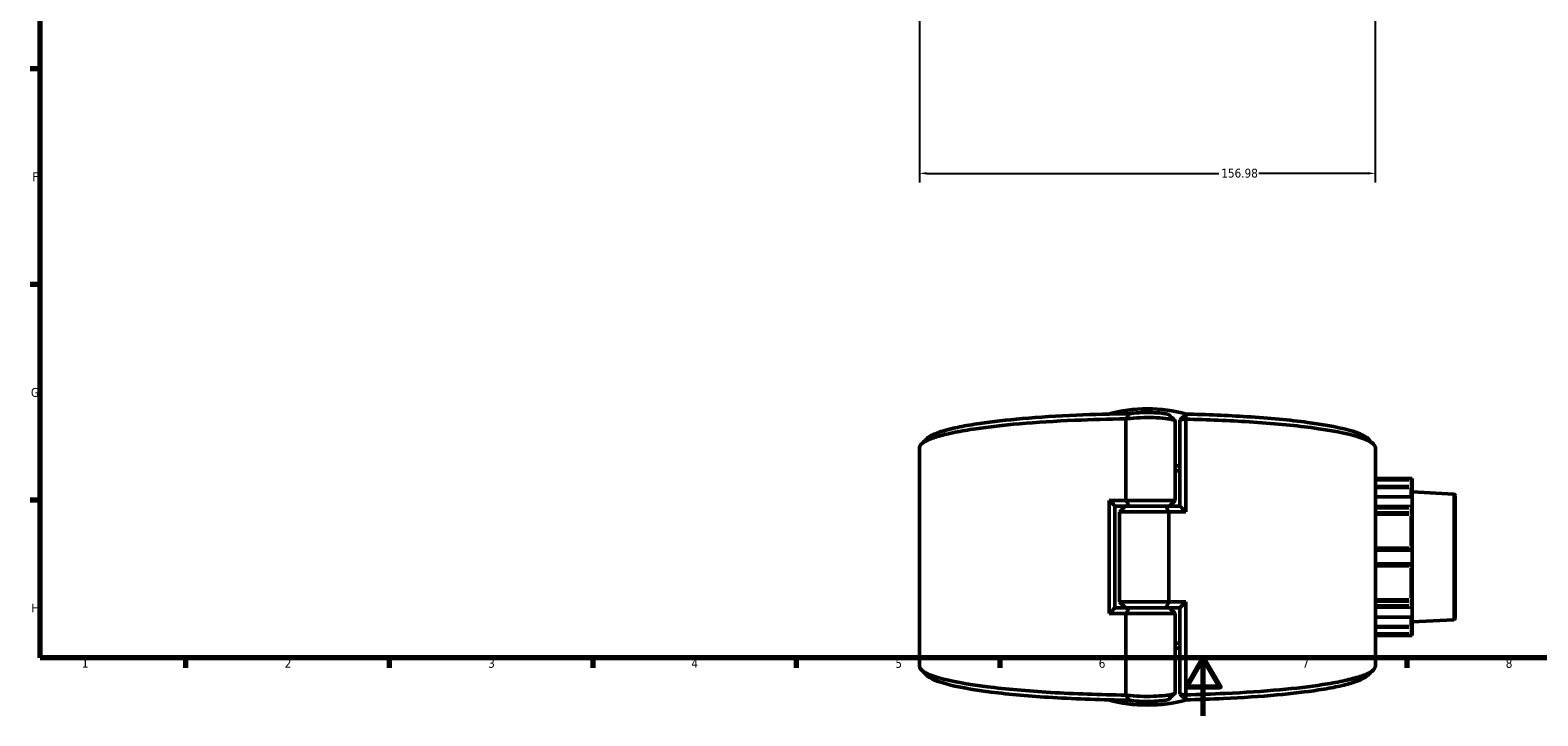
# Model space of a CAD drawing. Header units: millimetres. Extents: x 0 to 926, y 0 to 969.
# Tile 1 of 17: x 17 to 536, y 0 to 236. Entities that reach past the tile are written whole.
import ezdxf

# ---------------------------------------------------------------- set-up
doc = ezdxf.new("R2010")
doc.units = ezdxf.units.MM
for name, color, linetype, lineweight in [('Border (ANSI)', 7, 'Continuous', 70), ('Dimension (ANSI)', 7, 'Continuous', 25), ('Visible (ANSI)', 7, 'Continuous', 50), ('Visible Narrow (ANSI)', 7, 'Continuous', 35)]:
    doc.layers.add(name, color=color, linetype=linetype, lineweight=lineweight)
doc.styles.add('Note Text (ANSI)', font='tahoma.ttf')
doc.dimstyles.new('Default - mm (ANSI)', dxfattribs={"dimtxt": 3.048, "dimasz": 2.5, "dimexe": 3.175, "dimexo": 1.6002, "dimgap": 0.8, "dimtad": 0, "dimtoh": 1, "dimrnd": 1e-08, "dimzin": 4, "dimdsep": 46, "dimtxsty": 'Note Text (ANSI)', "dimcen": 0.09, "dimdle": 10, "dimclrd": 256, "dimclre": 256, "dimclrt": 256, "dimadec": 1, "dimazin": 1, "dimtfac": 1, "dimtofl": 0, "dimtmove": 0, "dimatfit": 3, "dimfxl": 1, "dimtolj": 1, "dimtzin": 4, "dimlwd": -1, "dimlwe": -1, "dimarcsym": 0})

# ---------------------------------------------------------------- blocks, each defined once
blk = doc.blocks.new('Borders Default Border')
at = {"layer": 'Border (ANSI)'}
for p, q in [((20, 222.75), (16.55, 222.75)), ((20, 148.5), (16.55, 148.5)), ((20, 74.25), (16.55, 74.25)), ((70.08, 20), (70.08, 16.55)), ((140.17, 20), (140.17, 16.55)), ((210.25, 20), (210.25, 16.55)), ((280.33, 20), (280.33, 16.55)), ((350.42, 20), (350.42, 16.55)), ((490.58, 20), (490.58, 16.55))]:
    blk.add_line(p, q, dxfattribs=at)
at = {"layer": 'Border (ANSI)', "flags": 128}
for points in [[(20, 20), (20, 574), (821, 574), (821, 20), (20, 20)], [(420.5, 0), (420.5, 20), (414.73, 10), (426.27, 10), (420.5, 20)]]:
    blk.add_lwpolyline(points, dxfattribs=at)
at = {"layer": 'Border (ANSI)', "char_height": 3.05, "attachment_point": 7, "style": 'Note Text (ANSI)'}
for s, insert in [('F', (17.29, 184.1)), ('G', (16.81, 109.79)), ('H', (16.97, 35.6)), ('1', (34.35, 16.55)), ('2', (104.2, 16.55)), ('3', (174.26, 16.49)), ('4', (244.23, 16.55)), ('5', (314.48, 16.49)), ('6', (384.49, 16.49)), ('7', (454.6, 16.55)), ('8', (524.63, 16.48))]:
    blk.add_mtext(s, dxfattribs=dict(at, insert=insert))
blk = doc.blocks.new('*D7')
at = {"layer": 'Defpoints', "color": 0, "transparency": 16777216}
for p in [(322.75, 323.7), (479.73, 325.49), (479.73, 186.81)]:
    blk.add_point(p, dxfattribs=at)
at = {"layer": 'Dimension (ANSI)', "transparency": 16777216}
for p, q in [((322.75, 322.09), (322.75, 183.63)), ((479.73, 323.89), (479.73, 183.63)), ((325.25, 186.81), (425.9, 186.81)), ((477.23, 186.81), (439.6, 186.81))]:
    blk.add_line(p, q, dxfattribs=at)
for points in [[(325.25, 187.23), (325.25, 186.39), (322.75, 186.81)], [(477.23, 187.23), (477.23, 186.39), (479.73, 186.81)]]:
    blk.add_solid(points, dxfattribs=at)
at = {"layer": 'Dimension (ANSI)', "transparency": 16777216, "insert": (426.7, 188.4), "char_height": 3.048, "attachment_point": 1, "style": 'Note Text (ANSI)'}
blk.add_mtext('\\A1;156.98', dxfattribs=at)

msp = doc.modelspace()

# ---------------------------------------------------------------- linework, layer by layer
at = {"layer": 'Visible (ANSI)'}
for p, q in [((412.453, 101.931), (414.453, 103.905)), ((393.864, 102.252), (393.864, 74.208)), ((410.823, 74.208), (410.823, 101.467)), ((414.429, 102.163), (412.453, 101.931)), ((412.453, 101.931), (412.453, 72.187)), ((414.429, 70.208), (414.429, 102.163)), ((322.753, 17.177), (322.753, 92.24)), ((479.753, 17.177), (479.753, 92.24)), ((492.413, 81.708), (479.753, 81.708)), ((492.412, 81.615), (491.913, 81.117)), ((492.413, 81.708), (492.413, 81.618)), ((492.413, 79.045), (492.413, 81.618)), ((492.413, 78.054), (492.413, 79.045)), ((492.413, 78.054), (492.413, 75.292)), ((388.078, 74.208), (388.078, 35.208)), ((388.078, 74.208), (393.864, 74.208)), ((393.864, 74.208), (410.823, 74.208)), ((408.823, 72.208), (410.823, 74.208)), ((492.267, 75.438), (479.753, 75.438)), ((506.78, 76.333), (492.413, 77.086)), ((492.413, 75.292), (492.413, 72.181)), ((507.253, 75.834), (507.253, 33.583)), ((390.053, 72.229), (390.053, 37.187)), ((394.935, 72.208), (390.053, 72.208)), ((393.683, 72.208), (391.683, 70.208)), ((408.643, 70.208), (391.683, 70.208)), ((391.683, 39.208), (391.683, 70.208)), ((407.572, 72.208), (394.935, 72.208)), ((394.935, 72.208), (407.572, 72.208)), ((407.572, 72.208), (412.453, 72.208)), ((414.429, 70.208), (408.643, 70.208)), ((408.643, 39.208), (408.643, 70.208)), ((492.413, 70.362), (492.413, 72.181)), ((492.413, 69.046), (492.413, 70.362)), ((492.413, 69.046), (492.413, 57.778)), ((491.913, 57.408), (479.753, 57.408)), ((492.413, 56.908), (492.413, 57.778)), ((479.753, 52.008), (491.913, 52.008)), ((492.413, 56.908), (492.413, 52.508)), ((492.413, 51.639), (492.413, 52.508)), ((492.413, 51.639), (492.413, 40.371)), ((390.053, 37.208), (394.935, 37.208)), ((391.683, 39.208), (408.643, 39.208)), ((393.683, 37.208), (391.683, 39.208)), ((394.935, 37.208), (407.572, 37.208)), ((407.572, 37.208), (394.935, 37.208)), ((412.453, 37.208), (407.572, 37.208)), ((408.643, 39.208), (414.429, 39.208)), ((408.823, 37.208), (410.823, 35.208)), ((412.453, 37.229), (412.453, 7.485)), ((414.429, 7.253), (414.429, 39.208)), ((492.413, 39.055), (492.413, 40.371)), ((492.413, 37.235), (492.413, 39.055)), ((492.413, 37.235), (492.413, 34.124)), ((393.864, 35.208), (388.078, 35.208)), ((410.823, 35.208), (393.864, 35.208)), ((393.864, 35.208), (393.864, 7.165)), ((410.823, 7.95), (410.823, 35.208)), ((479.753, 33.979), (492.267, 33.979)), ((492.413, 34.124), (492.413, 31.363)), ((506.78, 33.083), (492.413, 32.331)), ((492.413, 30.371), (492.413, 31.363)), ((492.413, 27.708), (479.753, 27.708)), ((491.913, 28.3), (492.412, 27.801)), ((492.413, 27.798), (492.413, 30.371)), ((492.413, 27.798), (492.413, 27.708)), ((412.453, 7.485), (414.429, 7.253)), ((414.453, 5.511), (412.453, 7.485))]:
    msp.add_line(p, q, dxfattribs=at)
for centre, radius, start, end in [((401.253, 54.708), 51, 74.69446, 105.30554), ((506.753, 75.834), 0.5, 0, 87), ((491.913, 56.908), 0.5, 4.76211, 90), ((491.913, 52.508), 0.5, 270, 355.23789), ((506.753, 33.583), 0.5, 273, 0), ((401.253, 54.708), 51, 254.69446, 285.30554)]:
    msp.add_arc(centre, radius, start, end, dxfattribs=at)
for centre, major_axis, start_param, end_param in [((491.913, 74.938), (0.462, 0.462), 5.9736008, 6.6758844), ((491.913, 71.826), (-0.462, -0.462), 1.1780972, 2.665779), ((491.913, 37.59), (0.462, -0.462), 0.4758136, 1.9634954), ((491.913, 34.479), (-0.462, 0.462), 2.7488936, 3.4511772)]:
    msp.add_ellipse(centre, major_axis=major_axis, ratio=0.4142136, start_param=start_param, end_param=end_param, dxfattribs=at)
for points, knots in [([(394.94, 104.019), (388.794, 103.954), (382.711, 103.793), (370.273, 103.257), (363.985, 102.857), (352.813, 101.884), (347.87, 101.323), (341.033, 100.318), (338.721, 99.921), (334.59, 99.087), (332.771, 98.65), (329.668, 97.746), (328.384, 97.279), (326.483, 96.374), (325.812, 95.939), (325.373, 95.5)], [-3.058948, -3.058948, -3.058948, -3.058948, -2.8170809, -2.8170809, -2.5442478, -2.5442478, -2.2872179, -2.2872179, -2.1360238, -2.1360238, -1.9848297, -1.9848297, -1.8336356, -1.8336356, -1.6981068, -1.6981068, -1.6981068, -1.6981068]), ([(394.94, 104.019), (394.755, 103.729), (394.574, 103.436), (394.221, 102.851), (394.047, 102.556), (393.878, 102.262)], [-0.27920966, -0.27920966, -0.27920966, -0.27920966, -0.13971603, -0.13971603, 0, 0, 0, 0]), ([(408.762, 103.606), (408.758, 103.61), (408.754, 103.614), (408.643, 103.715), (408.422, 103.81), (408.096, 103.898), (407.77, 103.987), (407.34, 104.069), (406, 104.256), (404.957, 104.344), (402.676, 104.449), (401.441, 104.466), (398.887, 104.422), (397.581, 104.35), (395.903, 104.177), (395.371, 104.102), (394.94, 104.019)], [1.6979235, 1.6979235, 1.6979235, 1.6979235, 1.7103261, 1.7103261, 2.0118858, 2.0118858, 2.0118858, 2.3134455, 2.3134455, 2.795941, 2.795941, 3.2755539, 3.2755539, 3.8196885, 3.8196885, 4.1289903, 4.1289903, 4.1289903, 4.1289903]), ([(414.429, 102.163), (414.433, 102.454), (414.437, 102.744), (414.446, 103.325), (414.45, 103.615), (414.453, 103.905)], [-0.26658778, -0.26658778, -0.26658778, -0.26658778, -0.13330646, -0.13330646, 0, 0, 0, 0]), ([(477.134, 95.5), (476.283, 96.35), (474.56, 97.185), (468.367, 99.116), (463.023, 100.165), (450.34, 101.851), (443.252, 102.519), (428.867, 103.441), (421.754, 103.742), (414.453, 103.905)], [-1.4434858, -1.4434858, -1.4434858, -1.4434858, -1.1811862, -1.1811862, -0.8043623, -0.8043623, -0.4641836, -0.4641836, -0.1734532, -0.1734532, -0.1734532, -0.1734532]), ([(322.755, 92.24), (322.755, 92.625), (322.926, 93.009), (323.271, 93.392), (323.724, 93.895), (324.475, 94.394), (326.553, 95.371), (327.88, 95.85), (331.08, 96.776), (332.954, 97.224), (337.203, 98.078), (339.578, 98.484), (346.598, 99.513), (351.667, 100.088), (363.114, 101.084), (369.553, 101.493), (381.988, 102.028), (387.894, 102.189), (393.864, 102.261)], [1.5675609, 1.5675609, 1.5675609, 1.5675609, 1.6824415, 1.6824415, 1.6824415, 1.8336356, 1.8336356, 1.9848297, 1.9848297, 2.1360238, 2.1360238, 2.2872179, 2.2872179, 2.5442478, 2.5442478, 2.8170809, 2.8170809, 3.0470146, 3.0470146, 3.0470146, 3.0470146]), ([(393.864, 102.252), (394.313, 102.323), (394.821, 102.387), (396.717, 102.58), (398.334, 102.669), (401.486, 102.723), (403.006, 102.702), (405.83, 102.573), (407.131, 102.463), (408.828, 102.231), (409.38, 102.129), (409.807, 102.019), (410.233, 101.909), (410.534, 101.791), (410.779, 101.602), (410.823, 101.535), (410.822, 101.467)], [-4.0446779, -4.0446779, -4.0446779, -4.0446779, -3.8196885, -3.8196885, -3.2755539, -3.2755539, -2.795941, -2.795941, -2.3134455, -2.3134455, -2.0118858, -2.0118858, -2.0118858, -1.7103261, -1.7103261, -1.5442628, -1.5442628, -1.5442628, -1.5442628]), ([(414.429, 102.163), (422.014, 101.997), (429.408, 101.687), (444.237, 100.737), (451.501, 100.054), (464.516, 98.328), (470.013, 97.254), (476.805, 95.151), (478.718, 94.156), (479.433, 93.147), (479.646, 92.846), (479.753, 92.543), (479.753, 92.24)], [0.1691912, 0.1691912, 0.1691912, 0.1691912, 0.4641836, 0.4641836, 0.8043623, 0.8043623, 1.1811862, 1.1811862, 1.483598, 1.483598, 1.483598, 1.5740318, 1.5740318, 1.5740318, 1.5740318]), ([(393.864, 7.155), (384.902, 7.264), (376.089, 7.573), (359.9, 8.547), (352.508, 9.207), (339.168, 10.893), (333.469, 11.949), (326.28, 14.03), (324.177, 15.018), (323.271, 16.025), (322.926, 16.407), (322.754, 16.792), (322.753, 17.177)], [-3.0470146, -3.0470146, -3.0470146, -3.0470146, -2.7018776, -2.7018776, -2.3616984, -2.3616984, -1.9848297, -1.9848297, -1.6824415, -1.6824415, -1.6824415, -1.5675609, -1.5675609, -1.5675609, -1.5675609]), ([(479.752, 17.177), (479.753, 16.874), (479.646, 16.571), (479.433, 16.269), (479.076, 15.765), (478.42, 15.264), (476.529, 14.28), (475.293, 13.797), (472.269, 12.861), (470.481, 12.408), (466.395, 11.541), (464.097, 11.127), (457.274, 10.076), (452.314, 9.486), (441.058, 8.454), (434.699, 8.025), (423.601, 7.509), (419.05, 7.354), (414.429, 7.253)], [-1.5740318, -1.5740318, -1.5740318, -1.5740318, -1.483598, -1.483598, -1.483598, -1.3323921, -1.3323921, -1.1811862, -1.1811862, -1.0299804, -1.0299804, -0.8787745, -0.8787745, -0.6217246, -0.6217246, -0.348911, -0.348911, -0.1691912, -0.1691912, -0.1691912, -0.1691912]), ([(325.373, 13.916), (326.302, 12.988), (328.277, 12.076), (335.087, 10.092), (340.631, 9.06), (353.632, 7.414), (360.846, 6.768), (376.933, 5.8), (385.867, 5.494), (394.94, 5.398)], [1.6981068, 1.6981068, 1.6981068, 1.6981068, 1.9848297, 1.9848297, 2.3616984, 2.3616984, 2.7018776, 2.7018776, 3.058948, 3.058948, 3.058948, 3.058948]), ([(414.453, 5.511), (418.86, 5.61), (423.198, 5.758), (433.939, 6.259), (440.149, 6.678), (451.132, 7.686), (455.967, 8.263), (462.611, 9.289), (464.847, 9.693), (468.818, 10.54), (470.553, 10.982), (473.483, 11.896), (474.678, 12.367), (476.258, 13.199), (476.774, 13.557), (477.134, 13.916)], [0.1734532, 0.1734532, 0.1734532, 0.1734532, 0.348911, 0.348911, 0.6217246, 0.6217246, 0.8787745, 0.8787745, 1.0299804, 1.0299804, 1.1811862, 1.1811862, 1.3323921, 1.3323921, 1.4434858, 1.4434858, 1.4434858, 1.4434858]), ([(410.822, 7.95), (410.823, 7.882), (410.779, 7.814), (410.534, 7.626), (410.233, 7.507), (409.807, 7.397), (409.38, 7.287), (408.828, 7.185), (407.131, 6.954), (405.83, 6.844), (403.006, 6.714), (401.486, 6.693), (398.334, 6.748), (396.717, 6.836), (394.821, 7.029), (394.313, 7.094), (393.864, 7.165)], [1.5442628, 1.5442628, 1.5442628, 1.5442628, 1.7103261, 1.7103261, 2.0118858, 2.0118858, 2.0118858, 2.3134455, 2.3134455, 2.795941, 2.795941, 3.2755539, 3.2755539, 3.8196885, 3.8196885, 4.0446779, 4.0446779, 4.0446779, 4.0446779]), ([(393.878, 7.155), (394.046, 6.863), (394.217, 6.571), (394.57, 5.985), (394.753, 5.69), (394.94, 5.398)], [-0.27924109, -0.27924109, -0.27924109, -0.27924109, -0.14081279, -0.14081279, 0, 0, 0, 0]), ([(394.94, 5.398), (395.371, 5.314), (395.903, 5.239), (397.581, 5.066), (398.887, 4.994), (401.441, 4.95), (402.676, 4.967), (404.957, 5.072), (406, 5.161), (407.34, 5.348), (407.77, 5.43), (408.096, 5.518), (408.422, 5.606), (408.643, 5.701), (408.754, 5.802), (408.758, 5.806), (408.762, 5.81)], [-4.1289903, -4.1289903, -4.1289903, -4.1289903, -3.8196885, -3.8196885, -3.2755539, -3.2755539, -2.795941, -2.795941, -2.3134455, -2.3134455, -2.0118858, -2.0118858, -2.0118858, -1.7103261, -1.7103261, -1.6979235, -1.6979235, -1.6979235, -1.6979235]), ([(414.453, 5.511), (414.45, 5.801), (414.446, 6.092), (414.437, 6.673), (414.433, 6.963), (414.429, 7.253)], [-0.26658755, -0.26658755, -0.26658755, -0.26658755, -0.13328081, -0.13328081, 0, 0, 0, 0])]:
    msp.add_open_spline(points, degree=3, knots=knots, dxfattribs=at)
for points in [[(393.878, 102.262), (393.873, 102.258), (393.869, 102.255), (393.864, 102.252)], [(393.878, 102.262), (393.873, 102.262), (393.869, 102.262), (393.864, 102.261)], [(408.762, 103.606), (409.423, 102.945), (410.084, 102.284), (410.745, 101.623)], [(323.39, 93.517), (324.051, 94.178), (324.712, 94.839), (325.373, 95.5)], [(477.134, 95.5), (477.795, 94.839), (478.456, 94.178), (479.117, 93.517)], [(412.453, 86.126), (411.911, 86.114), (411.368, 86.102), (410.823, 86.092)], [(410.823, 84.348), (411.368, 84.359), (411.911, 84.371), (412.453, 84.383)], [(492.413, 81.618), (492.413, 81.617), (492.413, 81.616), (492.412, 81.615)], [(390.053, 72.229), (389.393, 72.885), (388.734, 73.545), (388.078, 74.208)], [(393.864, 74.208), (394.203, 73.541), (394.562, 72.866), (394.935, 72.208)], [(492.412, 75.319), (492.413, 75.31), (492.413, 75.301), (492.413, 75.292)], [(407.572, 72.208), (407.945, 71.55), (408.304, 70.875), (408.643, 70.208)], [(412.453, 72.187), (413.114, 71.532), (413.773, 70.872), (414.429, 70.208)], [(492.413, 72.181), (492.413, 72.171), (492.413, 72.16), (492.412, 72.149)], [(492.412, 56.95), (492.413, 56.936), (492.413, 56.922), (492.413, 56.908)], [(492.413, 52.508), (492.413, 52.495), (492.413, 52.481), (492.412, 52.467)], [(390.053, 37.187), (389.393, 36.532), (388.734, 35.872), (388.078, 35.208)], [(394.935, 37.208), (394.562, 36.55), (394.203, 35.875), (393.864, 35.208)], [(407.572, 37.208), (407.945, 37.866), (408.304, 38.541), (408.643, 39.208)], [(414.429, 39.208), (413.773, 38.545), (413.114, 37.885), (412.453, 37.229)], [(492.412, 37.267), (492.413, 37.257), (492.413, 37.246), (492.413, 37.235)], [(492.413, 34.124), (492.413, 34.115), (492.413, 34.106), (492.412, 34.097)], [(492.412, 27.801), (492.413, 27.8), (492.413, 27.799), (492.413, 27.798)], [(412.453, 25.033), (411.911, 25.046), (411.368, 25.058), (410.823, 25.068)], [(410.823, 23.325), (411.368, 23.314), (411.911, 23.303), (412.453, 23.291)], [(325.373, 13.916), (324.712, 14.578), (324.051, 15.239), (323.39, 15.9)], [(479.117, 15.9), (478.456, 15.239), (477.795, 14.578), (477.134, 13.916)], [(393.864, 7.165), (393.869, 7.161), (393.873, 7.158), (393.878, 7.155)], [(393.864, 7.155), (393.869, 7.155), (393.873, 7.155), (393.878, 7.155)], [(410.745, 7.793), (410.084, 7.133), (409.423, 6.472), (408.762, 5.81)]]:
    msp.add_open_spline(points, degree=3, dxfattribs=at)
at = {"layer": 'Visible Narrow (ANSI)'}
for p, q in [((480.361, 81.117), (491.305, 81.117)), ((491.305, 79.045), (480.361, 79.045)), ((480.361, 78.55), (491.305, 78.55)), ((491.779, 81.615), (480.386, 81.615)), ((491.913, 81.013), (491.913, 79.149)), ((491.913, 79.009), (491.913, 78.556)), ((491.913, 75.678), (491.913, 78.482)), ((492.412, 79.045), (491.953, 79.045)), ((480.386, 75.319), (491.779, 75.319)), ((506.78, 33.35), (506.78, 76.067)), ((480.361, 71.473), (491.305, 71.473)), ((491.305, 70.008), (480.361, 70.008)), ((480.361, 69.35), (491.305, 69.35)), ((491.779, 72.149), (480.386, 72.149)), ((491.913, 71.399), (491.913, 70.081)), ((491.913, 69.982), (491.913, 69.379)), ((491.913, 58.466), (491.913, 68.845)), ((491.305, 57.843), (480.361, 57.843)), ((491.913, 57.808), (491.913, 57.41)), ((480.386, 56.95), (491.779, 56.95)), ((491.779, 52.467), (480.386, 52.467)), ((491.913, 52.007), (491.913, 51.609)), ((480.361, 51.573), (491.305, 51.573)), ((491.913, 40.571), (491.913, 50.95)), ((491.305, 40.066), (480.361, 40.066)), ((480.361, 39.408), (491.305, 39.408)), ((491.305, 37.944), (480.361, 37.944)), ((480.386, 37.267), (491.779, 37.267)), ((491.913, 40.037), (491.913, 39.435)), ((491.913, 39.335), (491.913, 38.017)), ((491.779, 34.097), (480.386, 34.097)), ((491.913, 30.934), (491.913, 33.739)), ((491.305, 30.867), (480.361, 30.867)), ((480.361, 30.371), (491.305, 30.371)), ((491.305, 28.3), (480.361, 28.3)), ((480.386, 27.801), (491.779, 27.801)), ((491.913, 30.861), (491.913, 30.407)), ((491.913, 30.267), (491.913, 28.403)), ((491.953, 30.371), (492.412, 30.371))]:
    msp.add_line(p, q, dxfattribs=at)
for centre, ratio, start_param, end_param in [((491.913, 78.054), 0.9914662, 0.0785398, 1.4922565), ((491.913, 70.362), 0.7071068, 4.7909288, 6.2046455), ((491.913, 69.046), 0.6088913, 0.0785398, 1.4922565), ((491.913, 57.778), 0.1303639, 0.0785398, 1.4922565), ((491.913, 51.639), 0.1303639, 4.7909288, 6.2046455), ((491.913, 40.371), 0.6088913, 4.7909288, 6.2046455), ((491.913, 39.055), 0.7071068, 0.0785398, 1.4922565), ((491.913, 31.363), 0.9914662, 4.7909288, 6.2046455)]:
    msp.add_ellipse(centre, major_axis=(0.5, 0), ratio=ratio, start_param=start_param, end_param=end_param, dxfattribs=at)

# ---------------------------------------------------------------- block references
msp.add_blockref('Borders Default Border', (0, 0))

# ---------------------------------------------------------------- dimensions: what is measured, and where the dimension line sits
at = {"layer": 'Dimension (ANSI)'}
dim = msp.add_linear_dim(base=(479.733, 186.809), p1=(322.753, 323.695), p2=(479.733, 325.488), angle=180, dimstyle='Default - mm (ANSI)', override={"dimgap": 0.8, "dimtoh": 0, "dimdec": 2, "dimtol": 0, "dimlim": 0, "dimtp": 0, "dimtm": 0, "dimtdec": 2, "dimatfit": 1}, dxfattribs=at)
dim.commit()
dim.dimension.update_dxf_attribs({"geometry": '*D7', "text_midpoint": (432.753, 186.809), "dimtype": 160})

doc.saveas('drawing.dxf')
